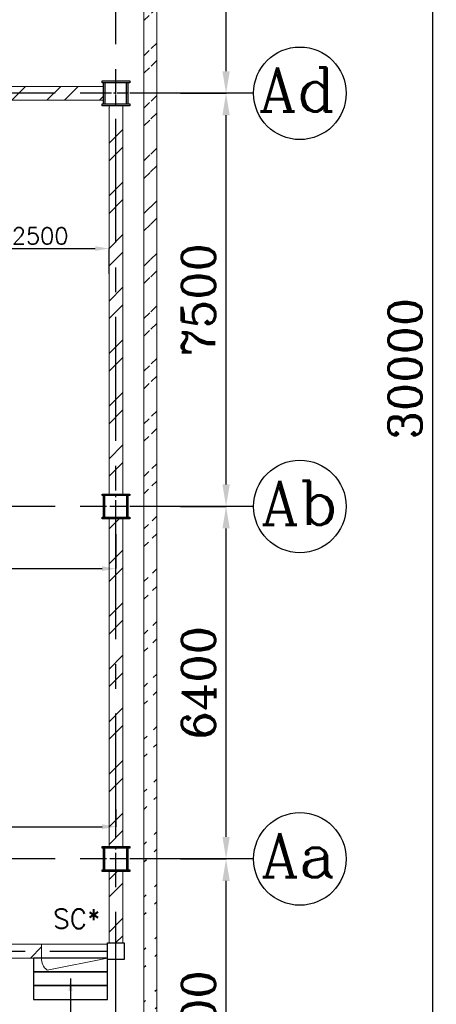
# Model space of a CAD drawing. Header units: inches. Extents: x 0 to 1544102, y 0 to 23144100.
# Tile 89 of 203: x 270589 to 278153, y 114546 to 132421. Entities that reach past the tile are written whole.
import ezdxf

# ---------------------------------------------------------------- set-up
doc = ezdxf.new("R2010")
doc.units = ezdxf.units.IN
doc.header["$LTSCALE"] = 1800
doc.header["$MEASUREMENT"] = 0
doc.linetypes.add('CENTER', pattern=[2, 1.25, -0.25, 0.25, -0.25])
doc.linetypes.add('CENTER2', pattern=[1.125, 0.75, -0.125, 0.125, -0.125])
doc.layers.get('0').update_dxf_attribs({"color": 253})
for name, color, linetype in [('AUX COL', 1, 'Continuous'), ('CEN', 2, 'CENTER'), ('GRID', 251, 'CENTER'), ('STEEL', 231, 'Continuous')]:
    doc.layers.add(name, color=color, linetype=linetype)
for name, color, linetype, lineweight in [('DIM', 4, 'Continuous', 18), ('TEXT', 3, 'Continuous', 18), ('WALL', 6, 'Continuous', 18)]:
    doc.layers.add(name, color=color, linetype=linetype, lineweight=lineweight)
doc.styles.add('ROMANC', font='ROMANC.SHX')
doc.styles.add('ROMANS', font='romans.shx')
doc.dimstyles.new('K2', dxfattribs={"dimtxt": 600, "dimasz": 400, "dimexe": 200, "dimexo": 200, "dimgap": 200, "dimtad": 1, "dimdec": 0, "dimzin": 0, "dimdsep": 46, "dimtxsty": 'ROMANC', "dimcen": 0.09, "dimclrd": 256, "dimclrt": 4, "dimadec": 0, "dimazin": 0, "dimtfac": 1, "dimtdec": 0, "dimtofl": 0, "dimtmove": 1, "dimatfit": 3, "dimfxl": 0.18, "dimtolj": 1, "dimtzin": 0, "dimarcsym": 0})
doc.dimstyles.new('MAIN', dxfattribs={"dimtxt": 300, "dimasz": 225, "dimexe": 20, "dimexo": 20, "dimgap": 100, "dimtad": 1, "dimdec": 0, "dimzin": 0, "dimdsep": 46, "dimtxsty": 'ROMANS', "dimcen": 0.09, "dimclrd": 256, "dimclre": 9, "dimclrt": 256, "dimadec": 0, "dimazin": 0, "dimtfac": 1, "dimtdec": 0, "dimtofl": 0, "dimtmove": 0, "dimatfit": 3, "dimfxl": 0.18, "dimtolj": 1, "dimtzin": 0, "dimarcsym": 0})
doc.dimstyles.new('STANDARD1', dxfattribs={"dimtxt": 300, "dimasz": 250, "dimexe": 0, "dimexo": 0, "dimgap": 80, "dimtad": 1, "dimdec": 0, "dimzin": 0, "dimdsep": 46, "dimtxsty": 'ROMANS', "dimcen": 0, "dimclrd": 4, "dimclre": 4, "dimclrt": 4, "dimadec": 0, "dimazin": 0, "dimtfac": 0.09, "dimtdec": 0, "dimtix": 1, "dimtofl": 0, "dimtmove": 0, "dimatfit": 3, "dimfxl": 1, "dimtolj": 1, "dimtzin": 0, "dimarcsym": 0})
pattern_1 = [(45, (0, -2662.84), (-477.2971, 477.2971), []), (45, (318.2, -2662.84), (-477.2971, 477.2971), [])]

# ---------------------------------------------------------------- blocks, each defined once
blk = doc.blocks.new('*D76')
at = {"layer": 'DIM', "color": 0, "lineweight": -2, "transparency": 16777216}
for p, q in [((277231, 141085), (278086, 141085)), ((277231, 111085), (278086, 111085))]:
    blk.add_line(p, q, dxfattribs=at)
at = {"layer": 'DIM', "lineweight": -2, "transparency": 16777216}
blk.add_line((278086, 140685), (278086, 111485), dxfattribs=at)
at = {"layer": 'DIM', "transparency": 16777216}
for points in [[(278020, 140685), (278153, 140685), (278086, 141085)], [(278020, 111485), (278153, 111485), (278086, 111085)]]:
    blk.add_solid(points, dxfattribs=at)
at = {"layer": 'DIM', "color": 4, "transparency": 16777216, "insert": (277586, 126085), "char_height": 600, "attachment_point": 5, "rotation": 90, "style": 'ROMANC'}
blk.add_mtext('\\A1;30000', dxfattribs=at)
blk = doc.blocks.new('*D59')
at = {"layer": 'DIM', "color": 0, "lineweight": -2, "transparency": 16777216}
for p, q in [((273508, 117185), (274336, 117185)), ((273508, 111085), (274336, 111085))]:
    blk.add_line(p, q, dxfattribs=at)
at = {"layer": 'DIM', "lineweight": -2, "transparency": 16777216}
blk.add_line((274336, 111485), (274336, 116785), dxfattribs=at)
at = {"layer": 'DIM', "transparency": 16777216}
for points in [[(274270, 116785), (274403, 116785), (274336, 117185)], [(274270, 111485), (274403, 111485), (274336, 111085)]]:
    blk.add_solid(points, dxfattribs=at)
at = {"layer": 'DIM', "color": 4, "transparency": 16777216, "insert": (273836, 114135), "char_height": 600, "attachment_point": 5, "rotation": 90, "style": 'ROMANC'}
blk.add_mtext('\\A1;6100', dxfattribs=at)
blk = doc.blocks.new('*D60')
at = {"layer": 'DIM', "color": 0, "lineweight": -2, "transparency": 16777216}
for p, q in [((273508, 123585), (274336, 123585)), ((273508, 117185), (274336, 117185))]:
    blk.add_line(p, q, dxfattribs=at)
at = {"layer": 'DIM', "lineweight": -2, "transparency": 16777216}
blk.add_line((274336, 117585), (274336, 123185), dxfattribs=at)
at = {"layer": 'DIM', "transparency": 16777216}
for points in [[(274270, 123185), (274403, 123185), (274336, 123585)], [(274270, 117585), (274403, 117585), (274336, 117185)]]:
    blk.add_solid(points, dxfattribs=at)
at = {"layer": 'DIM', "color": 4, "transparency": 16777216, "insert": (273836, 120385), "char_height": 600, "attachment_point": 5, "rotation": 90, "style": 'ROMANC'}
blk.add_mtext('\\A1;6400', dxfattribs=at)
blk = doc.blocks.new('*D61')
at = {"layer": 'DIM', "color": 0, "lineweight": -2, "transparency": 16777216}
for p, q in [((273508, 131085), (274336, 131085)), ((273508, 123585), (274336, 123585))]:
    blk.add_line(p, q, dxfattribs=at)
at = {"layer": 'DIM', "lineweight": -2, "transparency": 16777216}
blk.add_line((274336, 123985), (274336, 130685), dxfattribs=at)
at = {"layer": 'DIM', "transparency": 16777216}
for points in [[(274270, 130685), (274403, 130685), (274336, 131085)], [(274270, 123985), (274403, 123985), (274336, 123585)]]:
    blk.add_solid(points, dxfattribs=at)
at = {"layer": 'DIM', "color": 4, "transparency": 16777216, "insert": (273836, 127335), "char_height": 600, "attachment_point": 5, "rotation": 90, "style": 'ROMANC'}
blk.add_mtext('\\A1;7500', dxfattribs=at)
blk = doc.blocks.new('*D62')
at = {"layer": 'DIM', "color": 0, "lineweight": -2, "transparency": 16777216}
for p, q in [((273508, 141085), (274336, 141085)), ((273508, 131085), (274336, 131085))]:
    blk.add_line(p, q, dxfattribs=at)
at = {"layer": 'DIM', "lineweight": -2, "transparency": 16777216}
blk.add_line((274336, 131485), (274336, 140685), dxfattribs=at)
at = {"layer": 'DIM', "transparency": 16777216}
for points in [[(274270, 140685), (274403, 140685), (274336, 141085)], [(274270, 131485), (274403, 131485), (274336, 131085)]]:
    blk.add_solid(points, dxfattribs=at)
at = {"layer": 'DIM', "color": 4, "transparency": 16777216, "insert": (273836, 136085), "char_height": 600, "attachment_point": 5, "rotation": 90, "style": 'ROMANC'}
blk.add_mtext('\\A1;10000', dxfattribs=at)
blk = doc.blocks.new('*D128')
at = {"layer": 'DIM', "color": 4, "lineweight": -2, "transparency": 16777216}
for p, q in [((266336, 123240), (266336, 122455)), ((272336, 123083), (272336, 122455)), ((266586, 122455), (272086, 122455))]:
    blk.add_line(p, q, dxfattribs=at)
at = {"layer": 'DIM', "color": 4, "transparency": 16777216}
for points in [[(266586, 122497), (266586, 122414), (266336, 122455)], [(272086, 122497), (272086, 122414), (272336, 122455)]]:
    blk.add_solid(points, dxfattribs=at)
at = {"layer": 'DIM', "color": 4, "transparency": 16777216, "insert": (269336, 122685), "char_height": 300, "attachment_point": 5, "style": 'ROMANS'}
blk.add_mtext('\\A1;6000', dxfattribs=at)
blk = doc.blocks.new('*D126')
at = {"layer": 'DIM', "color": 4, "lineweight": -2, "transparency": 16777216}
for p, q in [((267486, 118085), (267486, 117771)), ((272336, 118085), (272336, 117771)), ((267736, 117771), (272086, 117771))]:
    blk.add_line(p, q, dxfattribs=at)
at = {"layer": 'DIM', "color": 4, "transparency": 16777216}
for points in [[(267736, 117813), (267736, 117729), (267486, 117771)], [(272086, 117813), (272086, 117729), (272336, 117771)]]:
    blk.add_solid(points, dxfattribs=at)
at = {"layer": 'DIM', "color": 4, "transparency": 16777216, "insert": (269911, 118001), "char_height": 300, "attachment_point": 5, "style": 'ROMANS'}
blk.add_mtext('\\A1;4850', dxfattribs=at)
blk = doc.blocks.new('*D228')
at = {"layer": 'DIM', "color": 4, "lineweight": -2, "transparency": 16777216}
for p, q in [((269711, 127810), (269711, 128266)), ((269961, 128266), (271961, 128266)), ((272211, 127810), (272211, 128266))]:
    blk.add_line(p, q, dxfattribs=at)
at = {"layer": 'DIM', "color": 4, "transparency": 16777216}
for points in [[(269961, 128308), (269961, 128224), (269711, 128266)], [(271961, 128308), (271961, 128224), (272211, 128266)]]:
    blk.add_solid(points, dxfattribs=at)
at = {"layer": 'DIM', "color": 4, "transparency": 16777216, "insert": (270961, 128496), "char_height": 300, "attachment_point": 5, "style": 'ROMANS'}
blk.add_mtext('\\A1;2500', dxfattribs=at)
blk = doc.blocks.new('AUX COLUMNS')
at = {"color": 2, "linetype": 'CENTER2', "ltscale": 0.15}
for p, q in [((-118038, 65690), (-118038, 66140)), ((-117813, 65915), (-118263, 65915))]:
    blk.add_line(p, q, dxfattribs=at)
at = {"color": 2, "linetype": 'CENTER2', "ltscale": 0.25}
for p, q in [((-118038, 58190), (-118038, 58640)), ((-117813, 58415), (-118263, 58415)), ((-118038, 51790), (-118038, 52240)), ((-117813, 52015), (-118263, 52015))]:
    blk.add_line(p, q, dxfattribs=at)
at = {"layer": 'AUX COL'}
for p, q in [((-118263, 65726), (-118263, 66104)), ((-118231, 65726), (-118231, 66104)), ((-117845, 65726), (-117845, 66104)), ((-117813, 65726), (-117813, 66104)), ((-118263, 58218), (-118263, 58612)), ((-118238, 58218), (-118238, 58612)), ((-117838, 58218), (-117838, 58612)), ((-117813, 58218), (-117813, 58612)), ((-118263, 51818), (-118263, 52212)), ((-118238, 51818), (-118238, 52212)), ((-117838, 51818), (-117838, 52212)), ((-117813, 51818), (-117813, 52212))]:
    blk.add_line(p, q, dxfattribs=at)
for points in [[(-118288, 66140), (-117788, 66140), (-117788, 66104), (-118288, 66104)], [(-118288, 65726), (-117788, 65726), (-117788, 65690), (-118288, 65690)], [(-118288, 58640), (-117788, 58640), (-117788, 58612), (-118288, 58612)], [(-118288, 58218), (-117788, 58218), (-117788, 58190), (-118288, 58190)], [(-118288, 52240), (-117788, 52240), (-117788, 52212), (-118288, 52212)], [(-118288, 51818), (-117788, 51818), (-117788, 51790), (-118288, 51790)]]:
    blk.add_lwpolyline(points, close=True, dxfattribs=at)
at = {"layer": 'GRID'}
for p, q in [((-115538, 65915), (-139738, 65915)), ((-115538, 58415), (-139738, 58415)), ((-115538, 52015), (-139738, 52015))]:
    blk.add_line(p, q, dxfattribs=at)

msp = doc.modelspace()

# ---------------------------------------------------------------- hatches: boundary and pattern name
h = msp.add_hatch()
h.set_pattern_fill('ANSI32', color=256, scale=1800, style=0)
h.set_pattern_definition(pattern_1)
edge = h.paths.add_edge_path()
edge.add_line((273076.2, 109694.89), (273076.2, 147929.68))
edge.add_line((272846.2, 109924.89), (272846.2, 147929.68))
h = msp.add_hatch()
h.set_pattern_fill('ANSI32', color=256, scale=1800, style=0)
h.set_pattern_definition(pattern_1)
edge = h.paths.add_edge_path()
edge.add_line((260561.2, 130959.89), (272111.2, 130959.89))
edge.add_line((272111.2, 131209.89), (260561.2, 131209.89))
h = msp.add_hatch()
h.set_pattern_fill('ANSI32', color=256, scale=1800, style=0)
h.set_pattern_definition(pattern_1)
edge = h.paths.add_edge_path()
edge.add_line((272211.2, 123824.89), (272211.2, 130824.89))
edge.add_line((272461.2, 130824.89), (272461.2, 123824.89))
h = msp.add_hatch()
h.set_pattern_fill('ANSI32', color=256, scale=1800, style=0)
h.set_pattern_definition(pattern_1)
edge = h.paths.add_edge_path()
edge.add_line((272211.2, 117409.89), (272211.2, 123359.89))
edge.add_line((272461.2, 123359.89), (272461.2, 117409.89))
h = msp.add_hatch()
h.set_pattern_fill('ANSI32', color=256, scale=1800, style=0)
h.set_pattern_definition(pattern_1)
h.paths.add_polyline_path([(272211.2, 115659.89), (272461.2, 115659.89), (272461.2, 116959.89), (272211.2, 116959.89)])
h = msp.add_hatch()
h.set_pattern_fill('ANSI32', color=256, scale=1800, style=0)
h.set_pattern_definition(pattern_1)
h.paths.add_polyline_path([(260486.2, 115634.89), (260486.2, 115384.89), (270987.37, 115384.89), (270987.37, 115634.89)])

# ---------------------------------------------------------------- linework, layer by layer
for centre in [(275676.54, 131084.89), (275676.54, 131084.89), (275676.54, 123584.89), (275676.54, 123584.89), (275676.54, 117184.89), (275676.54, 117184.89)]:
    msp.add_circle(centre, 840.34)
at = {"layer": 'AUX COL'}
msp.add_lwpolyline([(272486.2, 115359.89), (272186.2, 115359.89), (272186.2, 115659.89), (272486.2, 115659.89)], close=True, dxfattribs=at)
at = {"layer": 'CEN'}
msp.add_line((260336.2, 115509.89), (272186.2, 115509.89), dxfattribs=at)
at = {"layer": 'GRID'}
msp.add_line((272336.2, 103174.13), (272336.2, 157584.89), dxfattribs=at)
at = {"layer": 'STEEL'}
for points in [[(270837.37, 115384.89), (270837.37, 115134.89), (272186.2, 115134.89), (272186.2, 115384.89)], [(270837.37, 115134.89), (270837.37, 114884.89), (272186.2, 114884.89), (272186.2, 115134.89)], [(270837.37, 114884.89), (270837.37, 114634.89), (272186.2, 114634.89), (272186.2, 114884.89)]]:
    msp.add_lwpolyline(points, close=True, dxfattribs=at)
at = {"layer": 'WALL'}
for p, q in [((272846.2, 109924.89), (272846.2, 147929.68)), ((273076.2, 109694.89), (273076.2, 147929.68)), ((272111.2, 131209.89), (260561.2, 131209.89)), ((260561.2, 130959.89), (272111.2, 130959.89)), ((272211.2, 123809.89), (272211.2, 130859.89)), ((272461.2, 130859.89), (272461.2, 123809.89)), ((272211.2, 117409.89), (272211.2, 123359.89)), ((272461.2, 123359.89), (272461.2, 117409.89)), ((272211.2, 116959.89), (272211.2, 115659.89)), ((272461.2, 116959.89), (272461.2, 115659.89)), ((260486.2, 115634.89), (272186.2, 115634.89)), ((270987.37, 115634.89), (270987.37, 115384.89)), ((260486.2, 115384.89), (272186.2, 115384.89)), ((271086.89, 115167.16), (272186.2, 115384.89))]:
    msp.add_line(p, q, dxfattribs=at)
msp.add_arc((271236.89, 115367.33), 250.14, 175.9744, 233.152596, dxfattribs=at)

# ---------------------------------------------------------------- block references
at = {"layer": 'AUX COL'}
msp.add_blockref('AUX COLUMNS', (390374.01, 65169.86), dxfattribs=at)

# ---------------------------------------------------------------- texts
at = {"layer": 'TEXT', "style": 'ROMANC'}
for s, p in [('Ad', (274928.03, 130751.58)), ('Ab', (274967.78, 123251.58)), ('Aa', (274967.78, 116851.58))]:
    msp.add_text(s, height=800, dxfattribs=at).set_placement(p)
at = {"layer": 'TEXT', "color": 3, "style": 'ROMANS'}
msp.add_text('SC*', height=350, dxfattribs=at).set_placement((271196.96, 115921.68))

# ---------------------------------------------------------------- dimensions: what is measured, and where the dimension line sits
at = {"layer": 'DIM'}
for base, p1, p2, picture, middle in [((274336.2, 141084.89), (273508.03, 131084.89), (273508.03, 141084.89), '*D62', (273836.2, 136084.89)), ((278086.2, 111084.89), (277230.92, 141084.89), (277230.92, 111084.89), '*D76', (277586.2, 126084.89)), ((274336.2, 131084.89), (273508.03, 123584.89), (273508.03, 131084.89), '*D61', (273836.2, 127334.89)), ((274336.2, 123584.89), (273508.03, 117184.89), (273508.03, 123584.89), '*D60', (273836.2, 120384.89)), ((274336.2, 117184.89), (273508.03, 111084.89), (273508.03, 117184.89), '*D59', (273836.2, 114134.89))]:
    dim = msp.add_linear_dim(base=base, p1=p1, p2=p2, angle=90, dimstyle='K2', override={"dimexe": 0, "dimexo": 0}, dxfattribs=at)
    dim.commit()
    dim.dimension.update_dxf_attribs({"geometry": picture, "text_midpoint": middle})
for base, p1, p2, picture, middle in [((272211.2, 128266.12), (269711.2, 127809.89), (272211.2, 127809.89), '*D228', (270961.2, 128496.12)), ((272336.2, 122455.31), (266336.2, 123239.76), (272336.2, 123083.47), '*D128', (269336.2, 122685.31)), ((272336.2, 117770.85), (267486.2, 118084.89), (272336.2, 118084.89), '*D126', (269911.2, 118000.85))]:
    dim = msp.add_linear_dim(base=base, p1=p1, p2=p2, dimstyle='STANDARD1', dxfattribs=at)
    dim.commit()
    dim.dimension.update_dxf_attribs({"geometry": picture, "text_midpoint": middle})

# ---------------------------------------------------------------- leaders
msp.add_leader([(271511.79, 115012.63), (271511.79, 114287.99)], dimstyle='MAIN', dxfattribs=at)

doc.saveas('drawing.dxf')
